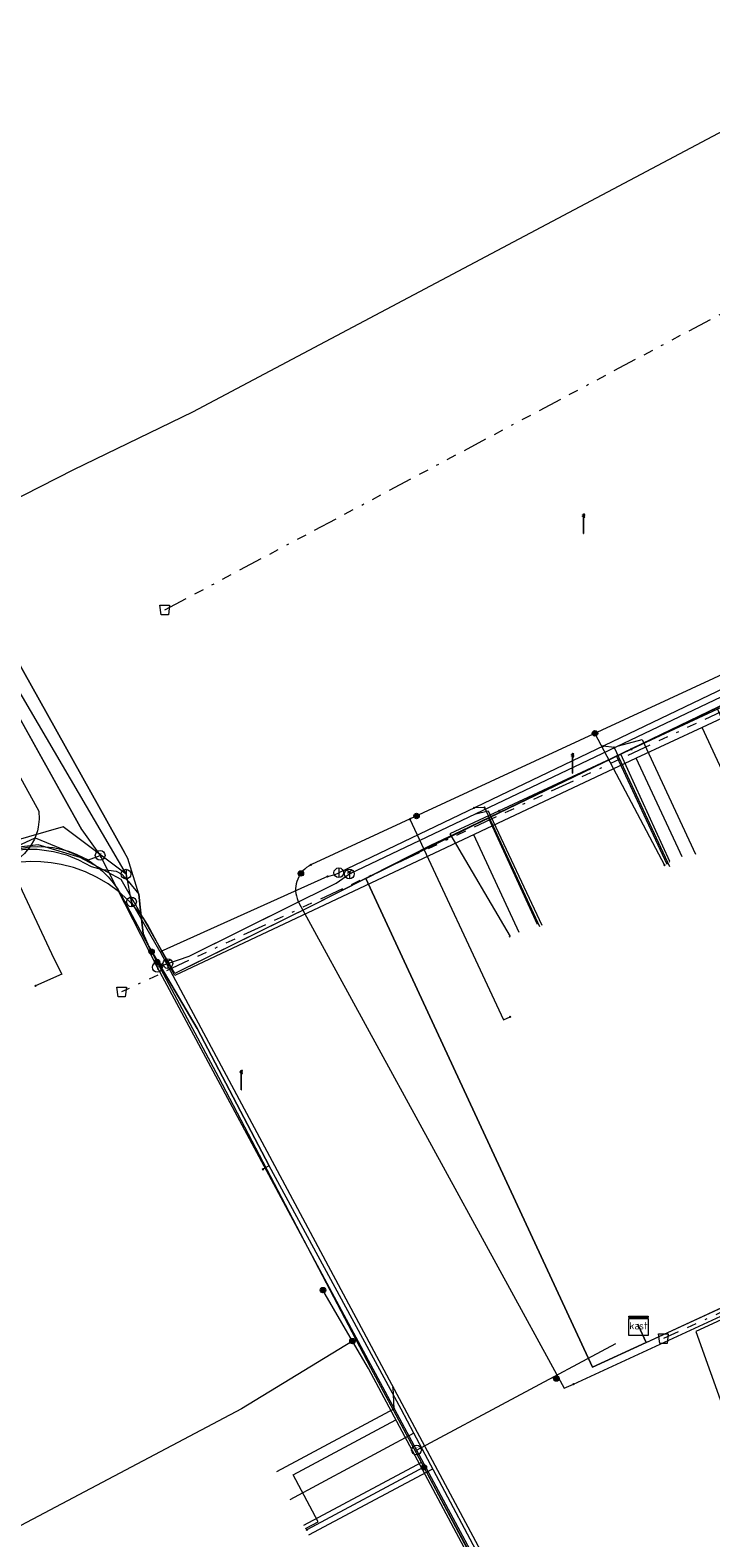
# Model space of a CAD drawing. Header units: metres. Extents: x 154975 to 155642, y 461260 to 461877.
# Tile 42 of 95: x 155228 to 155256, y 461540 to 461603. Entities that reach past the tile are written whole.
import ezdxf
from ezdxf.enums import TextEntityAlignment as Align
from ezdxf.lldxf.tags import DXFTag

# ---------------------------------------------------------------- set-up
doc = ezdxf.new("R2010")
doc.units = ezdxf.units.M
doc.linetypes.add('RI-OVERIG-SO', pattern=[17, 5, -2, 2, -2, 0, -2, 2, -2])
for name, color, linetype, lineweight, true_color in [('B-WE-KL-DATA-G', 3, 'KL-DATA-SO', 18, 0x00ff00), ('B-WE-KL-DATA_HULPSTUK-S', 3, 'Continuous', 18, 0x00ff00), ('B-WE-KL-DATA_KABELBED-G', 3, 'Continuous', 18, 0x00ff00), ('B-WE-KL-DATA_MANTELBUIS-G', 3, 'Continuous', 18, 0x00ff00), ('B-WE-KL-ET_LS-G', 1, 'KL-LS-SO', 18, 0xff0000), ('B-WE-KL-ET_LS-S', 1, 'Continuous', 18, 0xff0000), ('B-WE-KL-ET_LS_HULPSTUK-S', 1, 'Continuous', 18, 0xff0000), ('B-WE-KL-ET_MS-G', 1, 'KL-MS-SO', 18, 0xff0000), ('B-WE-KL-GAS_LD-G', 30, 'KL-GAS_LD-SO', 18, 0xff7f00), ('B-WE-KL-GAS_LD_HULPSTUK-S', 30, 'Continuous', 18, 0xff7f00), ('B-WE-KL-GAS_LD_MANTELBUIS-G', 30, 'Continuous', 18, 0xff7f00), ('B-WE-KL-WATER-G', 5, 'KL-WATER-SO', 18, 0x0000ff), ('B-WE-KL-WATER_HULPSTUK-S', 5, 'Continuous', 18, 0x0000ff), ('B-WE-RI-VRIJVERVAL-G', 6, 'RI-OVERIG-SO', 18, 0xff00ff), ('B-WE-RI-VRIJVERVAL_HULPSTUK-S', 6, 'Continuous', 18, 0xff00ff)]:
    doc.layers.add(name, color=color, linetype=linetype, lineweight=lineweight, true_color=true_color)
doc.layers.add('B-WE-OG-INFO-G', color=7, linetype='Continuous', lineweight=18)
doc.styles.add('NLCS-ISO', font='NLCS-ISO.ttf')
tags = doc.linetypes.add('KL-DATA-SO', pattern='A,4,-1,[101,NLCS.SHX,S=0.5,R=0,X=0,Y=0],-1,4,-1,["D",Standard,S=1,R=0,X=-0.25,Y=-0.5],-1.5', length=12.5).pattern_tags.tags
tags[18] = DXFTag(74, 10)
tags = doc.linetypes.add('KL-GAS_LD-SO', pattern='A,4,-1,[69,NLCS.SHX,S=0.5,R=0,X=0,Y=0],-1,4,-1,["L",Standard,S=1,R=0,X=0.25,Y=-0.5],-2', length=13).pattern_tags.tags
tags[18] = DXFTag(74, 10)
tags = doc.linetypes.add('KL-LS-SO', pattern='A,4,-1,[103,NLCS.SHX,S=0.75,R=0,X=0,Y=0],-1,4,-1,["L",Standard,S=1,R=0,X=0,Y=-0.5],-2', length=13).pattern_tags.tags
tags[18] = DXFTag(74, 10)
tags = doc.linetypes.add('KL-MS-SO', pattern='A,4,-1,[103,NLCS.SHX,S=0.75,R=0,X=0,Y=0],-1,4,-1,["M",Standard,S=1,R=0,X=0,Y=-0.5],-2', length=13).pattern_tags.tags
tags[18] = DXFTag(74, 10)
doc.linetypes.add('KL-WATER-SO', pattern='A,7,-0.5,[168,NLCS.SHX,S=0.75,R=0,X=0.75,Y=0],-2', length=9.5)

# ---------------------------------------------------------------- blocks, each defined once
blk = doc.blocks.new('SKL-WTB_HULP_BLAASGAT-SO')
at = {"color": 0, "linetype": 'ByBlock', "lineweight": 18}
for points in [[(0.4, 0.73), (-0.4, 0.09)], [(-0.4, 0.73), (0.4, 0.09)], [(0, 0.41), (0, -0.87)]]:
    blk.add_lwpolyline(points, dxfattribs=at)
blk.add_circle((0, 0), 1, dxfattribs=at)
at = {"color": 0, "linetype": 'ByBlock', "lineweight": 18, "style": 'NLCS-ISO', "flags": 1}
for tag, p in [('TYPE', (1.5, 0)), ('OMSCHRIJVING', (1.5, -3)), ('LABEL', (1.5, -1.5))]:
    blk.add_attdef(tag, p, '', height=1, dxfattribs=at)
blk = doc.blocks.new('SKL-WTB_HULP_T STUK-SO')
at = {"color": 0, "linetype": 'ByBlock', "lineweight": 18}
blk.add_circle((0, 0), 1, dxfattribs=at)
at = {"color": 0, "linetype": 'ByBlock', "lineweight": -2, "style": 'NLCS-ISO'}
blk.add_text('T', height=1, dxfattribs=at).set_placement((0, 0), align=Align.MIDDLE_CENTER)
at = {"color": 0, "linetype": 'ByBlock', "lineweight": 18, "style": 'NLCS-ISO', "flags": 1}
for tag, p in [('TYPE', (1.5, 0)), ('OMSCHRIJVING', (1.5, -3)), ('LABEL', (1.5, -1.5))]:
    blk.add_attdef(tag, p, '', height=1, dxfattribs=at)
blk = doc.blocks.new('SKL-WTB_HULP_MOF-SO')
at = {"linetype": 'ByBlock', "lineweight": 18}
h = blk.add_hatch(color=0, dxfattribs=at)
h.dxf.hatch_style = 1
h.paths.add_polyline_path([(-0.5625, 0, 1), (0.5625, 0, 1)])
at = {"color": 0, "linetype": 'ByBlock', "lineweight": 18}
blk.add_circle((0, 0), 0.5625, dxfattribs=at)
at = {"color": 0, "linetype": 'ByBlock', "lineweight": 18, "style": 'NLCS-ISO', "flags": 1}
for tag, p in [('TYPE', (1.5, 0)), ('OMSCHRIJVING', (1.5, -3)), ('LABEL', (1.5, -1.5))]:
    blk.add_attdef(tag, p, '', height=1, dxfattribs=at)
blk = doc.blocks.new('SKL-WTB_HULP_KAST-SO')
at = {"color": 0, "linetype": 'ByBlock', "lineweight": 18}
for points in [[(-2, 2), (2, 2), (2, 1.68), (-2, 1.68)], [(-2, 1.52), (2, 1.52), (2, -2), (-2, -2)]]:
    blk.add_lwpolyline(points, close=True, dxfattribs=at)
at = {"color": 0, "linetype": 'ByBlock', "lineweight": 18, "style": 'NLCS-ISO'}
blk.add_text('kast', height=1.5, dxfattribs=at).set_placement((0, 0), align=Align.MIDDLE_CENTER)
at = {"color": 0, "linetype": 'ByBlock', "lineweight": 18, "style": 'NLCS-ISO', "flags": 1}
for tag, p in [('TYPE', (2.5, 0)), ('OMSCHRIJVING', (2.5, -3)), ('LABEL', (2.5, -1.5))]:
    blk.add_attdef(tag, p, '', height=1, dxfattribs=at)
blk = doc.blocks.new('SKL-WTB_HULP_OVERIG-SO')
at = {"color": 0, "linetype": 'ByBlock', "lineweight": 18}
for points in [[(-0.14, 0.14), (0.14, -0.14)], [(0.14, 0.14), (-0.14, -0.14)]]:
    blk.add_lwpolyline(points, dxfattribs=at)
at = {"color": 0, "linetype": 'ByBlock', "lineweight": 18, "style": 'NLCS-ISO', "flags": 1}
for tag, p in [('TYPE', (1.5, 0)), ('OMSCHRIJVING', (1.5, -3)), ('LABEL', (1.5, -1.5))]:
    blk.add_attdef(tag, p, '', height=1, dxfattribs=at)
blk = doc.blocks.new('SKL-WTB_HULP_AFSLUITER-SO')
at = {"color": 0, "linetype": 'ByBlock', "lineweight": 18}
blk.add_lwpolyline([(0, 0.8), (0, -0.8)], dxfattribs=at)
blk.add_circle((0, 0), 1, dxfattribs=at)
at = {"color": 0, "linetype": 'ByBlock', "lineweight": 18, "style": 'NLCS-ISO', "flags": 1}
for tag, p in [('TYPE', (1.5, 0)), ('OMSCHRIJVING', (1.5, -3)), ('LABEL', (1.5, -1.5))]:
    blk.add_attdef(tag, p, '', height=1, dxfattribs=at)
blk = doc.blocks.new('SRI-HULP_AFVOER_OPVANG-SO')
at = {"color": 0, "linetype": 'ByBlock', "lineweight": 18}
blk.add_lwpolyline([(-0.75, -1), (-1, 1), (1, 1), (0.75, -1)], close=True, dxfattribs=at)
at = {"color": 0, "linetype": 'ByBlock', "lineweight": 18, "style": 'NLCS-ISO', "flags": 1}
for tag, p in [('TYPE', (1.5, 0)), ('OMSCHRIJVING', (1.5, -3)), ('LABEL', (1.5, -1.5))]:
    blk.add_attdef(tag, p, '', height=1, dxfattribs=at)
blk = doc.blocks.new('SKL-ET_LS_MAST-SO')
for p, q in [((-0.05, 2.07), (0.05, 2.07)), ((-0.05, -2), (0.05, -2))]:
    blk.add_line(p, q)
for points in [[(-0.18, 1.76), (-0.22, 1.76), (-0.22, 1.84), (-0.18, 1.84), (-0.18, 1.79)], [(-0.18, 1.49), (-0.22, 1.49), (-0.22, 1.57), (-0.18, 1.57), (-0.18, 1.52)], [(-0.18, 1.79), (-0.05, 1.79)], [(-0.18, 1.76), (-0.05, 1.76)], [(-0.18, 1.52), (-0.05, 1.52)], [(-0.18, 1.49), (-0.05, 1.49)], [(-0.05, -2), (-0.05, 2.07)], [(0.05, -2), (0.05, 2.07)], [(0.18, 1.92), (0.05, 1.92)], [(0.18, 1.89), (0.05, 1.89)], [(0.18, 1.66), (0.05, 1.66)], [(0.18, 1.63), (0.05, 1.63)], [(0.18, 1.39), (0.05, 1.39)], [(0.18, 1.36), (0.05, 1.36)], [(0.18, 1.89), (0.22, 1.89), (0.22, 1.97), (0.18, 1.97), (0.18, 1.92)], [(0.18, 1.63), (0.22, 1.63), (0.22, 1.71), (0.18, 1.71), (0.18, 1.66)], [(0.18, 1.36), (0.22, 1.36), (0.22, 1.44), (0.18, 1.44), (0.18, 1.39)]]:
    blk.add_lwpolyline(points)

msp = doc.modelspace()

# ---------------------------------------------------------------- linework, layer by layer
at = {"layer": 'B-WE-KL-DATA-G', "ltscale": 0.2, "flags": 128}
for points in [[(155301.223, 461622.319), (155301.481, 461621.89), (155300.251, 461621.154), (155299.59, 461620.795), (155307.287, 461608.673), (155310.949, 461603.15), (155298.167, 461595.084), (155246.643, 461570.207), (155245.513, 461569.662), (155244.26, 461569.081), (155239.338, 461566.575), (155233.707, 461563.79), (155231.495, 461567.665), (155229.814, 461568.582), (155228.072, 461569.105), (155226.053, 461568.861), (155224.946, 461568.605), (155183.293, 461549.415), (155182.25, 461548.544), (155181.605, 461547.561), (155181.475, 461546.528), (155181.63, 461545.443), (155181.94, 461544.047), (155180.599, 461546.294), (155180.744, 461545.282), (155181.088, 461543.735), (155182.721, 461540.621), (155204.266, 461503.368), (155195.128, 461498.12), (155196.73, 461495.33), (155196.296, 461495.081)], [(155301.223, 461622.319), (155301.481, 461621.89), (155300.251, 461621.154), (155299.59, 461620.795), (155307.287, 461608.673), (155310.949, 461603.15), (155298.167, 461595.084), (155246.643, 461570.207), (155245.513, 461569.662), (155244.26, 461569.081), (155241.585, 461567.719), (155250.939, 461547.544), (155253.15, 461548.565), (155252.832, 461549.255)], [(155302.31, 461582.753), (155303.753, 461583.425), (155297.593, 461594.806), (155246.643, 461570.207), (155245.513, 461569.662), (155244.26, 461569.081), (155241.585, 461567.719), (155250.939, 461547.544), (155253.15, 461548.565), (155252.832, 461549.255)], [(155252.832, 461549.255), (155253.15, 461548.565), (155250.939, 461547.544), (155241.585, 461567.719), (155244.26, 461569.081), (155245.513, 461569.662), (155290.655, 461591.456), (155293.002, 461586.398)], [(155232.234, 461567.071), (155231.772, 461568.54), (155231.636, 461568.787), (155222.171, 461585.752), (155220.658, 461588.149), (155219.836, 461588.739), (155219.144, 461589.114), (155218.786, 461589.499), (155218.089, 461590.829), (155217.959, 461591.065)], [(155285.648, 461582.992), (155283.343, 461587.926), (155245.513, 461569.662), (155244.26, 461569.081), (155241.585, 461567.719), (155250.939, 461547.544), (155253.15, 461548.565), (155252.832, 461549.255)], [(155282.474, 461581.514), (155280.203, 461586.41), (155245.513, 461569.662), (155244.26, 461569.081), (155241.585, 461567.719), (155250.939, 461547.544), (155253.15, 461548.565), (155252.832, 461549.255)], [(155276.116, 461578.564), (155273.904, 461583.369), (155245.513, 461569.662), (155244.26, 461569.081), (155241.585, 461567.719), (155250.939, 461547.544), (155253.15, 461548.565), (155252.832, 461549.255)], [(155273.114, 461577.171), (155270.909, 461581.923), (155245.513, 461569.662), (155244.26, 461569.081), (155241.585, 461567.719), (155250.939, 461547.544), (155253.15, 461548.565), (155252.832, 461549.255)], [(155266.855, 461574.267), (155264.744, 461578.947), (155245.513, 461569.662), (155244.26, 461569.081), (155241.585, 461567.719), (155250.939, 461547.544), (155253.15, 461548.565), (155252.832, 461549.255)], [(155252.832, 461549.255), (155253.15, 461548.565), (155250.939, 461547.544), (155241.585, 461567.719), (155244.26, 461569.081), (155245.513, 461569.662), (155261.988, 461577.616), (155264.126, 461573.006)], [(155252.832, 461549.255), (155253.15, 461548.565), (155250.939, 461547.544), (155241.585, 461567.719), (155244.26, 461569.081), (155245.513, 461569.662), (155256.063, 461574.755), (155258.111, 461570.216)], [(155252.107, 461572.85), (155252.378, 461572.977), (155256.29, 461574.795)], [(155252.832, 461549.255), (155253.15, 461548.565), (155250.939, 461547.544), (155241.585, 461567.719), (155244.26, 461569.081), (155245.513, 461569.662), (155251.93, 461572.76), (155253.997, 461568.307)], [(155252.107, 461572.85), (155245.055, 461569.561), (155247.539, 461565.323)], [(155254.122, 461568.41), (155252.107, 461572.85)], [(155252.832, 461549.255), (155253.15, 461548.565), (155305.212, 461572.614), (155307.226, 461568.252)], [(155252.832, 461549.255), (155253.15, 461548.565), (155301.343, 461570.827), (155303.359, 461566.465)], [(155252.832, 461549.255), (155253.15, 461548.565), (155250.939, 461547.544), (155241.585, 461567.719), (155244.26, 461569.081), (155245.513, 461569.662), (155246.643, 461570.207), (155248.656, 461565.829)], [(155181.692, 461541.503), (155181.859, 461541.897), (155181.967, 461542.475), (155181.961, 461542.93), (155181.822, 461543.56), (155181.687, 461544.111), (155181.627, 461544.729), (155181.713, 461545.194), (155181.778, 461545.772), (155181.873, 461546.173), (155182.033, 461546.599), (155182.258, 461547.048), (155182.508, 461547.483), (155182.794, 461547.851), (155183.112, 461548.189), (155183.511, 461548.537), (155183.807, 461548.721), (155184.32, 461548.979), (155186.149, 461549.841), (155204.808, 461558.635), (155205.78, 461559.125), (155206.173, 461559.571), (155206.862, 461559.917), (155207.378, 461559.898), (155207.8, 461560.069), (155215.7, 461563.766), (155217.192, 461564.456), (155220.317, 461565.939), (155222.193, 461566.85), (155223.893, 461567.657), (155225.204, 461568.267), (155225.565, 461568.414), (155226.01, 461568.593), (155226.534, 461568.764), (155226.999, 461568.839), (155227.519, 461568.922), (155228.04, 461568.921), (155228.707, 461568.829), (155229.251, 461568.685), (155229.742, 461568.489), (155230.26, 461568.202), (155230.656, 461568.091), (155231.291, 461568.02), (155231.532, 461567.887), (155231.794, 461567.603), (155232.234, 461567.071), (155232.278, 461566.527), (155232.405, 461565.444), (155232.638, 461564.9), (155234.637, 461561.521), (155237.604, 461555.859), (155237.344, 461555.71)], [(155225.204, 461568.267), (155225.565, 461568.414), (155226.01, 461568.593), (155226.534, 461568.764), (155226.999, 461568.839), (155227.519, 461568.922), (155228.04, 461568.921), (155228.707, 461568.829), (155229.251, 461568.685), (155229.742, 461568.489), (155230.26, 461568.202), (155230.656, 461568.091), (155231.291, 461568.02), (155231.532, 461567.887), (155231.794, 461567.603), (155232.234, 461567.071)], [(155254.1, 461568.4), (155254.122, 461568.41)], [(155252.832, 461549.255), (155253.15, 461548.565), (155294.24, 461567.546), (155296.283, 461563.202)], [(155237.604, 461555.859), (155234.637, 461561.521), (155232.638, 461564.9), (155232.405, 461565.444), (155232.278, 461566.527), (155232.234, 461567.071)], [(155252.832, 461549.255), (155253.15, 461548.565), (155291.369, 461566.22), (155293.381, 461561.862)], [(155247.5, 461565.3), (155247.539, 461565.323)], [(155247.539, 461565.323), (155247.544, 461565.313)], [(155252.832, 461549.255), (155253.15, 461548.565), (155284.765, 461563.169), (155286.761, 461558.798)], [(155252.832, 461549.255), (155253.15, 461548.565), (155282.153, 461561.963), (155284.167, 461557.605)], [(155252.832, 461549.255), (155253.15, 461548.565), (155276.343, 461559.279), (155278.306, 461554.898)], [(155252.832, 461549.255), (155253.15, 461548.565), (155272.899, 461557.688), (155274.912, 461553.33)], [(155237.604, 461555.859), (155237.344, 461555.71)], [(155243.576, 461544.813), (155243.049, 461545.805), (155237.604, 461555.859)], [(155252.832, 461549.255), (155253.15, 461548.565), (155266.349, 461554.662), (155268.319, 461550.285)], [(155252.832, 461549.255), (155253.15, 461548.565), (155262.281, 461552.783), (155264.295, 461548.42)], [(155262.47, 461552.368), (155255.198, 461549.014), (155257.683, 461542.06), (155257.978, 461542.203)], [(155252.832, 461549.255), (155253.15, 461548.565), (155257.206, 461550.439), (155259.132, 461546.035)], [(155243.576, 461544.813), (155238.461, 461542.072)], [(155247.545, 461537.327), (155247.301, 461537.798), (155243.576, 461544.813)], [(155274.134, 461510.149), (155275.132, 461507.995), (155265.251, 461503.42), (155263.836, 461506.015), (155243.89, 461543.615), (155239.022, 461541.013)]]:
    msp.add_lwpolyline(points, dxfattribs=at)
at = {"layer": 'B-WE-KL-DATA_KABELBED-G', "ltscale": 0.2, "flags": 128}
for points in [[(155296.993, 461594.997), (155296.871, 461594.94), (155293.225, 461593.251), (155288.805, 461591.203), (155281.412, 461587.777), (155255.929, 461575.969), (155239.354, 461568.288), (155239.322, 461568.272)], [(155256.063, 461574.755), (155251.93, 461572.76)], [(155251.038, 461573.702), (155253.907, 461568.266)], [(155250.15, 461546.847), (155262.481, 461552.543), (155266.347, 461554.329), (155273.736, 461557.743), (155276.448, 461558.996), (155282.72, 461561.893), (155285.262, 461563.068), (155292.749, 461566.527), (155295.019, 461567.575), (155300.91, 461570.297), (155303.16, 461571.336), (155308.128, 461573.631)], [(155251.93, 461572.76), (155246.643, 461570.207)], [(155251.93, 461572.76), (155253.997, 461568.307)], [(155246.643, 461570.207), (155241.585, 461567.719)], [(155243.411, 461570.167), (155247.271, 461561.879), (155247.543, 461562.006)], [(155246.643, 461570.207), (155248.656, 461565.829)], [(155234.202, 461564.035), (155233.707, 461563.79), (155231.495, 461567.665), (155229.814, 461568.582), (155228.072, 461569.105), (155226.053, 461568.861), (155224.946, 461568.605), (155223.595, 461567.982)], [(155226.765, 461568.791), (155227.076, 461568.892), (155227.394, 461568.967), (155227.718, 461569.014), (155228.044, 461569.034), (155228.371, 461569.026), (155228.696, 461568.991), (155229.017, 461568.928), (155229.332, 461568.839), (155229.638, 461568.723), (155229.933, 461568.582), (155230.215, 461568.416), (155230.482, 461568.228), (155230.732, 461568.017), (155230.963, 461567.786), (155231.174, 461567.536), (155231.364, 461567.27), (155231.53, 461566.988), (155235.517, 461559.509), (155241.783, 461547.526), (155243.986, 461543.412), (155247.762, 461536.358)], [(155226, 461568.445), (155226.342, 461568.239), (155226.811, 461568.5), (155228.718, 461564.415), (155229.057, 461563.768), (155227.961, 461563.277)], [(155239.322, 461568.272), (155239.233, 461568.223), (155239.149, 461568.165), (155239.071, 461568.101), (155238.998, 461568.029), (155238.933, 461567.952), (155238.874, 461567.869), (155238.823, 461567.781), (155238.78, 461567.689), (155238.746, 461567.593), (155238.72, 461567.495), (155238.703, 461567.395), (155238.694, 461567.294), (155238.695, 461567.192), (155238.705, 461567.091), (155238.724, 461566.991), (155238.752, 461566.893), (155238.788, 461566.798), (155238.833, 461566.707), (155249.767, 461546.671), (155250.15, 461546.847)], [(155241.585, 461567.719), (155239.338, 461566.575)], [(155241.585, 461567.719), (155250.939, 461547.544), (155253.15, 461548.565)], [(155239.338, 461566.575), (155234.202, 461564.035)], [(155253.15, 461548.565), (155257.206, 461550.439)], [(155252.832, 461549.255), (155252.803, 461549.317), (155252.832, 461549.255)], [(155252.832, 461549.255), (155253.15, 461548.565)], [(155248.601, 461534.736), (155243.89, 461543.615), (155239.022, 461541.013)], [(155243.986, 461543.412), (155239.151, 461540.836)]]:
    msp.add_lwpolyline(points, dxfattribs=at)
at = {"layer": 'B-WE-KL-DATA_MANTELBUIS-G', "ltscale": 0.2, "flags": 128}
for points in [[(155222.171, 461585.752), (155231.636, 461568.786)], [(155239.338, 461566.575), (155234.202, 461564.035)]]:
    msp.add_lwpolyline(points, dxfattribs=at)
at = {"layer": 'B-WE-KL-ET_LS-G', "ltscale": 0.2, "flags": 128}
for points in [[(155211.645, 461600.43), (155228.107, 461570.492), (155228.12, 461570.164), (155228.081, 461569.837), (155228.044, 461569.677), (155227.92, 461569.34), (155227.743, 461569.028), (155227.516, 461568.75), (155227.247, 461568.513), (155226.941, 461568.324)], [(155331.333, 461572.026), (155314.704, 461563.497), (155298.565, 461594.074), (155255.459, 461573.951), (155252.741, 461572.676), (155233.712, 461563.706), (155232.588, 461565.812), (155232.387, 461566.116), (155232.164, 461566.404), (155231.924, 461566.678), (155231.665, 461566.935), (155231.39, 461567.174), (155230.964, 461567.488), (155230.51, 461567.759), (155230.032, 461567.986), (155229.535, 461568.166), (155229.022, 461568.297), (155228.61, 461568.366), (155228.193, 461568.403), (155227.774, 461568.408), (155227.357, 461568.382), (155226.941, 461568.324)], [(155257.354, 461569.865), (155255.459, 461573.951)], [(155254.464, 461568.965), (155252.741, 461572.676)], [(155247.914, 461565.485), (155246.042, 461569.518)], [(155254.632, 461568.602), (155254.464, 461568.965)], [(155241.038, 461548.618), (155239.821, 461550.723)], [(155241.038, 461548.618), (155236.459, 461545.822), (155220.41, 461537.339), (155223.265, 461531.918)], [(155254.588, 461523.338), (155241.694, 461547.483), (155241.038, 461548.618)], [(155239.096, 461540.882), (155239.626, 461541.165), (155238.59, 461543.105), (155242.824, 461545.366)]]:
    msp.add_lwpolyline(points, dxfattribs=at)
at = {"layer": 'B-WE-KL-ET_MS-G', "ltscale": 0.2, "flags": 128}
msp.add_lwpolyline([(155346.854, 461647.934), (155344.734, 461646.532), (155310.827, 461626.282), (155305.977, 461623.824), (155293.825, 461617.547), (155286.69, 461614.691), (155234.44, 461586.966), (155229.534, 461584.582), (155218.55, 461578.98), (155201.021, 461571.02), (155196.04, 461568.702)], dxfattribs=at)
at = {"layer": 'B-WE-KL-GAS_LD-G', "ltscale": 0.2, "flags": 128}
for points in [[(155169.698, 461671.08), (155169.887, 461670.7), (155176.236, 461667.647), (155184.161, 461653.297), (155197.595, 461627.999), (155224.891, 461578.661), (155229.883, 461569.721), (155230.634, 461568.665)], [(155232.989, 461564.05), (155234.303, 461564.509), (155240.366, 461567.518), (155240.912, 461567.899), (155264.089, 461578.947), (155294.166, 461592.511), (155297.733, 461594.251), (155298.2, 461593.73), (155300.371, 461589.291), (155303.38, 461583.358), (155307.86, 461575.137), (155308.167, 461574.675)], [(155252.011, 461573.189), (155252.991, 461573.444)], [(155252.991, 461573.444), (155255.181, 461568.711)], [(155246.122, 461570.382), (155246.635, 461570.509)], [(155246.635, 461570.509), (155248.848, 461565.781)], [(155181.802, 461547.991), (155227.957, 461569.391), (155230.158, 461568.483), (155230.634, 461568.665)], [(155230.634, 461568.665), (155232.989, 461564.05)], [(155232.989, 461564.05), (155243.679, 461544.121)], [(155243.679, 461544.121), (155251.899, 461548.519)], [(155243.679, 461544.121), (155254.373, 461524.187)], [(155239.238, 461540.617), (155244.321, 461543.331)]]:
    msp.add_lwpolyline(points, dxfattribs=at)
at = {"layer": 'B-WE-KL-GAS_LD_MANTELBUIS-G', "ltscale": 0.2, "flags": 128}
for points in [[(155229.883, 461569.721), (155224.91, 461578.627)], [(155234.3, 461564.51), (155238.764, 461566.723)]]:
    msp.add_lwpolyline(points, dxfattribs=at)
at = {"layer": 'B-WE-KL-WATER-G', "ltscale": 0.2, "flags": 128}
for points in [[(155303.841, 461583.461), (155300.335, 461589.954), (155298.761, 461593.469), (155298.09, 461594.403), (155297.488, 461594.551), (155293.921, 461592.823), (155264.018, 461579.242), (155240.475, 461567.949)], [(155231.719, 461567.88), (155224.116, 461580.847)], [(155251.835, 461573.123), (155251.374, 461573.177)], [(155251.835, 461573.123), (155254.106, 461568.214)], [(155246.483, 461570.64), (155246.056, 461570.626)], [(155246.483, 461570.64), (155248.752, 461565.736)], [(155231.703, 461567.892), (155229.108, 461569.846), (155224, 461568.368)], [(155231.703, 461567.892), (155231.719, 461567.88)], [(155231.926, 461566.748), (155231.719, 461567.88)], [(155240.008, 461567.798), (155233.112, 461564.683)], [(155240.008, 461567.798), (155240.324, 461567.877), (155240.475, 461567.949)], [(155233.112, 461564.683), (155231.926, 461566.748)], [(155233.112, 461564.683), (155252.089, 461529.17)], [(155242.756, 461545.821), (155242.717, 461546.708)], [(155242.756, 461545.821), (155237.904, 461543.23)]]:
    msp.add_lwpolyline(points, dxfattribs=at)
at = {"layer": 'B-WE-OG-INFO-G', "ltscale": 0.2, "flags": 128}
msp.add_lwpolyline([(155231.635, 461568.785), (155222.17, 461585.755)], dxfattribs=at)
at = {"layer": 'B-WE-RI-VRIJVERVAL-G', "ltscale": 0.2, "flags": 128}
for points in [[(155233.3, 461578.8), (155289.8, 461608.9)], [(155300.86, 461595.46), (155231.52, 461563.03)], [(155311.75, 461575.24), (155253.86, 461548.72)]]:
    msp.add_lwpolyline(points, dxfattribs=at)

# ---------------------------------------------------------------- block references
at = {"layer": 'B-WE-KL-DATA_HULPSTUK-S', "xscale": 0.2, "yscale": 0.2, "zscale": 0.2}
for name, p in [('SKL-WTB_HULP_MOF-SO', (155251.038, 461573.702)), ('SKL-WTB_HULP_OVERIG-SO', (155251.038, 461573.702)), ('SKL-WTB_HULP_OVERIG-SO', (155252.539, 461573.052)), ('SKL-WTB_HULP_OVERIG-SO', (155243.411, 461570.167)), ('SKL-WTB_HULP_MOF-SO', (155243.683, 461570.294)), ('SKL-WTB_HULP_OVERIG-SO', (155247.09, 461570.51)), ('SKL-WTB_HULP_OVERIG-SO', (155239.322, 461568.272)), ('SKL-WTB_HULP_OVERIG-SO', (155239.322, 461568.272)), ('SKL-WTB_HULP_OVERIG-SO', (155253.907, 461568.266)), ('SKL-WTB_HULP_MOF-SO', (155238.91, 461567.921)), ('SKL-WTB_HULP_MOF-SO', (155232.755, 461564.69)), ('SKL-WTB_HULP_MOF-SO', (155232.981, 461564.266)), ('SKL-WTB_HULP_OVERIG-SO', (155227.961, 461563.277)), ('SKL-WTB_HULP_OVERIG-SO', (155247.543, 461562.006)), ('SKL-WTB_HULP_OVERIG-SO', (155237.344, 461555.709)), ('SKL-WTB_HULP_KAST-SO', (155252.832, 461549.255)), ('SKL-WTB_HULP_MOF-SO', (155249.448, 461547.074)), ('SKL-WTB_HULP_OVERIG-SO', (155250.15, 461546.847)), ('SKL-WTB_HULP_OVERIG-SO', (155250.15, 461546.847)), ('SKL-WTB_HULP_MOF-SO', (155243.986, 461543.412)), ('SKL-WTB_HULP_OVERIG-SO', (155243.986, 461543.412)), ('SKL-WTB_HULP_OVERIG-SO', (155239.151, 461540.836))]:
    msp.add_blockref(name, p, dxfattribs=at)
at = {"layer": 'B-WE-KL-ET_LS-S', "xscale": 0.2, "yscale": 0.2, "zscale": 0.2}
for p in [(155250.574, 461582.355), (155250.121, 461572.466), (155236.458, 461559.392)]:
    msp.add_blockref('SKL-ET_LS_MAST-SO', p, dxfattribs=at)
at = {"layer": 'B-WE-KL-ET_LS_HULPSTUK-S', "xscale": 0.2, "yscale": 0.2, "zscale": 0.2}
for p in [(155239.821, 461550.723), (155241.038, 461548.618)]:
    msp.add_blockref('SKL-WTB_HULP_MOF-SO', p, dxfattribs=at)
at = {"layer": 'B-WE-KL-GAS_LD_HULPSTUK-S', "xscale": 0.2, "yscale": 0.2, "zscale": 0.2}
for name, p in [('SKL-WTB_HULP_T STUK-SO', (155230.634, 461568.665)), ('SKL-WTB_HULP_BLAASGAT-SO', (155240.912, 461567.899)), ('SKL-WTB_HULP_BLAASGAT-SO', (155233.424, 461564.202)), ('SKL-WTB_HULP_T STUK-SO', (155232.989, 461564.05)), ('SKL-WTB_HULP_T STUK-SO', (155243.679, 461544.121))]:
    msp.add_blockref(name, p, dxfattribs=at)
at = {"layer": 'B-WE-KL-WATER_HULPSTUK-S', "xscale": 0.2, "yscale": 0.2, "zscale": 0.2}
for name, p in [('SKL-WTB_HULP_OVERIG-SO', (155251.374, 461573.177)), ('SKL-WTB_HULP_OVERIG-SO', (155251.835, 461573.123)), ('SKL-WTB_HULP_OVERIG-SO', (155246.056, 461570.626)), ('SKL-WTB_HULP_OVERIG-SO', (155246.483, 461570.64)), ('SKL-WTB_HULP_AFSLUITER-SO', (155240.475, 461567.949)), ('SKL-WTB_HULP_AFSLUITER-SO', (155231.703, 461567.892)), ('SKL-WTB_HULP_OVERIG-SO', (155240.008, 461567.798)), ('SKL-WTB_HULP_AFSLUITER-SO', (155231.926, 461566.748)), ('SKL-WTB_HULP_OVERIG-SO', (155242.717, 461546.708)), ('SKL-WTB_HULP_OVERIG-SO', (155242.756, 461545.821))]:
    msp.add_blockref(name, p, dxfattribs=at)
at = {"layer": 'B-WE-RI-VRIJVERVAL_HULPSTUK-S', "xscale": 0.2, "yscale": 0.2, "zscale": 0.2}
for p in [(155233.3, 461578.8), (155231.52, 461563.03), (155253.86, 461548.72)]:
    msp.add_blockref('SRI-HULP_AFVOER_OPVANG-SO', p, dxfattribs=at)

doc.saveas('drawing.dxf')
